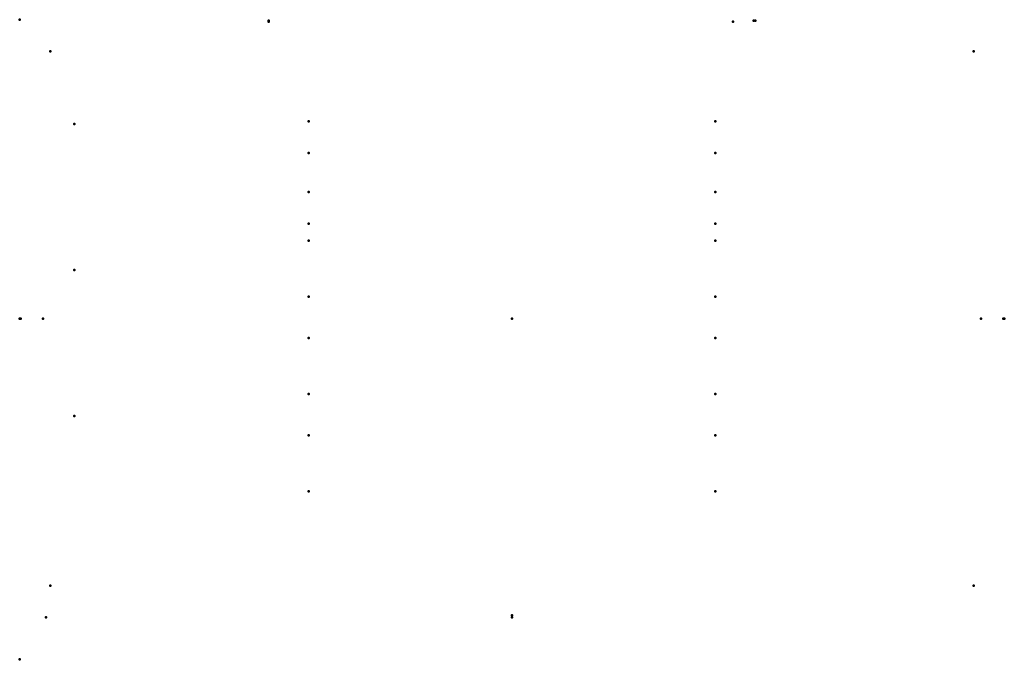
# Model space of a CAD drawing. Header units: millimetres. Extents: x -506 to 506, y -350 to 307.
import ezdxf

# ---------------------------------------------------------------- set-up
doc = ezdxf.new("R2010")
doc.units = ezdxf.units.MM
doc.layers.add('ConnectionPoints', color=7, linetype='Continuous', lineweight=50)

msp = doc.modelspace()

# ---------------------------------------------------------------- linework, layer by layer
at = {"layer": 'ConnectionPoints', "extrusion": (-7.4988e-33, -1, -1.22465e-16)}
msp.add_point((-506, 307), dxfattribs=at)
at = {"layer": 'ConnectionPoints', "extrusion": (0, 1, 0)}
for p in [(-250, 306, 994.75), (-250, 306, 994.75), (248.35, 306, 994.75), (250, 306, 994.75), (-450, 200, 1986.5), (-450, 50, 1986.5), (-450, -100, 1986.5), (-478.8, -307, 936.61), (0, -305, 1003.75), (0, -307, 1003.75)]:
    msp.add_point(p, dxfattribs=at)
at = {"layer": 'ConnectionPoints', "extrusion": (0, -1, 0)}
for p in [(-250, 306, 994.75), (-250, 305, 1003.75), (227.25, 305, 1003.75), (248.35, 306, 994.75), (0, -307, 1003.75)]:
    msp.add_point(p, dxfattribs=at)
at = {"layer": 'ConnectionPoints'}
for p in [(-474.5, 274.5, 2007.5), (474.5, 274.5, 2007.5), (-208.9, 202.5, 26), (208.9, 202.5, 26), (-208.9, 170, 26), (208.9, 170, 26), (-208.9, 130, 26), (208.9, 130, 26), (-208.9, 97.5, 26), (208.9, 97.5, 26), (-208.9, 80, 26), (208.9, 80, 26), (-208.9, 22.5, 26), (208.9, 22.5, 26), (0, 0), (0, 0), (0, 0, 21.7), (0, 0, 2007.5), (0, 0, 2008.5), (-208.9, -20, 26), (208.9, -20, 26), (-208.9, -77.5, 26), (208.9, -77.5, 26), (-208.9, -120, 26), (208.9, -120, 26), (-208.9, -177.5, 26), (208.9, -177.5, 26), (-474.5, -274.5, 2007.5), (474.5, -274.5, 2007.5), (-506, -350)]:
    msp.add_point(p, dxfattribs=at)
at = {"layer": 'ConnectionPoints', "extrusion": (0, 1.22465e-16, -1)}
for p in [(-474.5, 274.5, 2007.5), (474.5, 274.5, 2007.5), (-208.9, 170, 26), (208.9, 170, 26), (0, 0, 2007.5), (-474.5, -274.5, 2007.5), (474.5, -274.5, 2007.5)]:
    msp.add_point(p, dxfattribs=at)
at = {"layer": 'ConnectionPoints', "extrusion": (0, 0, -1)}
for p in [(-208.9, 202.5, 25), (208.9, 202.5, 25), (-208.9, 97.5, 25), (208.9, 97.5, 25), (-208.9, 22.5, 25), (208.9, 22.5, 25), (0, 0), (0, 0, 2007.5), (-208.9, -77.5, 25), (208.9, -77.5, 25), (-208.9, -177.5, 25), (208.9, -177.5, 25)]:
    msp.add_point(p, dxfattribs=at)
at = {"layer": 'ConnectionPoints', "extrusion": (0, -1.22465e-16, -1)}
for p in [(-208.9, 130, 26), (208.9, 130, 26), (-208.9, 80, 26), (208.9, 80, 26), (-208.9, -20, 26), (208.9, -20, 26), (-208.9, -120, 26), (208.9, -120, 26)]:
    msp.add_point(p, dxfattribs=at)
at = {"layer": 'ConnectionPoints', "extrusion": (-1, 1.22465e-16, 0)}
for p in [(-506, 0, 994.75), (482, 0, 1003.75)]:
    msp.add_point(p, dxfattribs=at)
at = {"layer": 'ConnectionPoints', "extrusion": (1, 0, 0)}
for p in [(-482, 0, 1003.75), (506, 0, 994.75), (506, 0, 994.75), (-506, 0, 994.75), (-505, 0, 1003.75)]:
    msp.add_point(p, dxfattribs=at)
at = {"layer": 'ConnectionPoints', "extrusion": (-1, 0, 0)}
for p in [(505, 0, 1003.75), (506, 0, 994.75), (-506, 0, 994.75)]:
    msp.add_point(p, dxfattribs=at)
at = {"layer": 'ConnectionPoints', "extrusion": (0, -1, -1.22465e-16)}
for p in [(-478.8, -307, 936.61), (0, -307, 1003.75)]:
    msp.add_point(p, dxfattribs=at)

doc.saveas('drawing.dxf')
